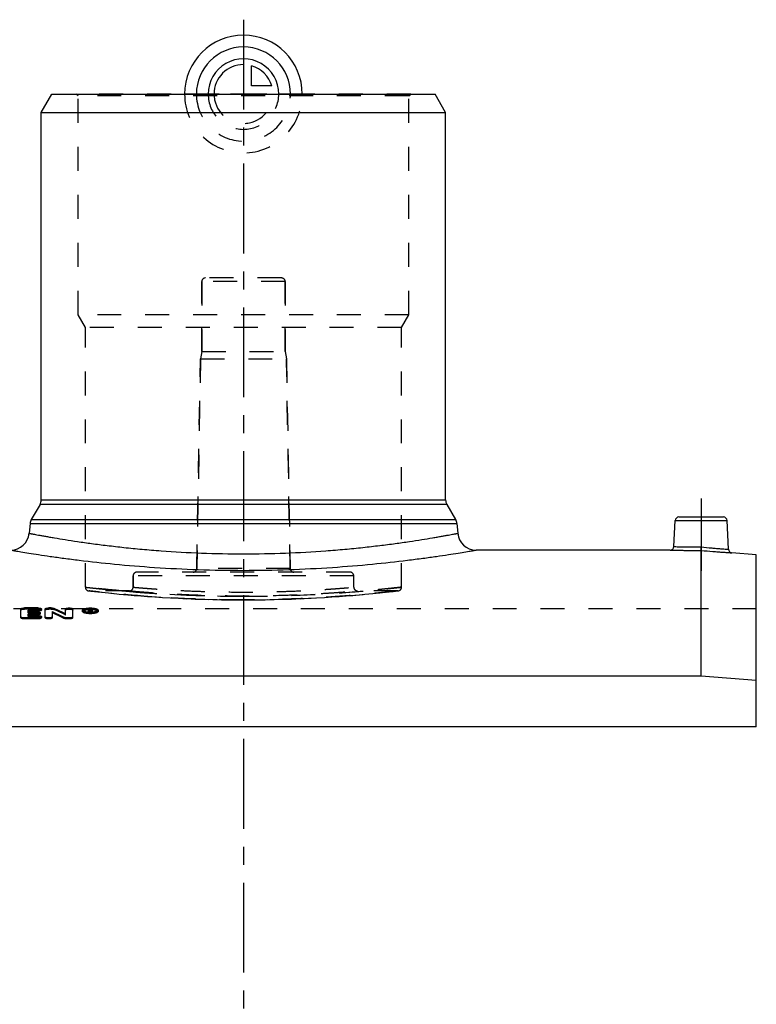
# Model space of a CAD drawing. Header units: millimetres. Extents: x 0 to 1000, y 0 to 1000.
# Tile 3 of 3: x 450 to 650, y 500 to 768. Entities that reach past the tile are written whole.
import ezdxf

# ---------------------------------------------------------------- set-up
doc = ezdxf.new("R2010")
doc.units = ezdxf.units.MM
doc.header["$LTSCALE"] = 65.185185
doc.linetypes.add('CENTER', pattern=[0.6, 0.375, -0.075, 0.075, -0.075])
doc.linetypes.add('HIDDEN', pattern=[0.2, 0.1, -0.1])
for name, color, linetype in [('ACHSEN_S', 7, 'CONTINUOUS'), ('FASEN', 7, 'CONTINUOUS'), ('KOERPER', 7, 'CONTINUOUS'), ('KONST.EL_MIT_GEO', 7, 'CONTINUOUS'), ('KURVEN', 7, 'CONTINUOUS')]:
    doc.layers.add(name, color=color, linetype=linetype)

msp = doc.modelspace()

# ---------------------------------------------------------------- linework, layer by layer
at = {"layer": 'ACHSEN_S', "color": 2, "linetype": 'CENTER'}
msp.add_line((511, 767.72), (511, 232.28), dxfattribs=at)
at = {"layer": 'FASEN', "color": 7, "linetype": 'Continuous'}
for p, q in [((456, 742.5), (458.89, 747.5)), ((458.89, 747.5), (563.11, 747.5)), ((566, 742.5), (563.11, 747.5)), ((456, 742.5), (566, 742.5)), ((650.5, 622.19), (643.87, 622.77)), ((650.5, 575.43), (650.5, 622.19)), ((635.5, 589.23), (386.5, 589.23)), ((650.5, 588.03), (635.5, 589.23))]:
    msp.add_line(p, q, dxfattribs=at)
at = {"layer": 'KOERPER', "color": 7, "linetype": 'Continuous'}
for p, q in [((456, 637.17), (456, 742.5)), ((566, 637.17), (566, 742.5)), ((627.08, 623.5), (574.26, 623.5)), ((650.5, 575.43), (371.5, 575.43))]:
    msp.add_line(p, q, dxfattribs=at)
at = {"layer": 'KOERPER', "color": 8, "linetype": 'HIDDEN'}
for p, q in [((499.65, 677.5), (499.65, 696.5)), ((522.35, 677.5), (522.35, 696.5)), ((499.65, 677.5), (499.3, 675.5)), ((499.65, 677.5), (522.35, 677.5)), ((522.35, 677.5), (522.7, 675.5)), ((498.3, 618.48), (499.3, 675.5)), ((499.3, 675.5), (522.7, 675.5)), ((523.7, 618.48), (522.7, 675.5)), ((481, 613.42), (481, 616.5)), ((541, 613.42), (541, 616.5)), ((480, 612.42), (469, 612.42)), ((553, 612.42), (542, 612.42)), ((650.5, 607.5), (371.5, 607.5)), ((650.5, 575.43), (650.5, 607.5))]:
    msp.add_line(p, q, dxfattribs=at)
at = {"layer": 'KOERPER', "color": 2, "linetype": 'CENTER'}
msp.add_line((635.5, 637.5), (635.5, 617.89), dxfattribs=at)
at = {"layer": 'KONST.EL_MIT_GEO', "color": 8, "linetype": 'HIDDEN'}
for p, q in [((466, 747), (465.5, 747.5)), ((556.5, 747.5), (465.5, 747.5)), ((466, 687.5), (466, 747)), ((556, 747), (466, 747)), ((556, 747), (556.5, 747.5)), ((556, 687.5), (556, 747)), ((499.65, 696.5), (499.65, 677.5)), ((522.35, 696.5), (499.65, 696.5)), ((521.35, 697.5), (500.65, 697.5)), ((522.35, 696.5), (522.35, 677.5)), ((468, 684.04), (466, 687.5)), ((556, 687.5), (466, 687.5)), ((554, 684.04), (556, 687.5)), ((468, 613.42), (468, 684.04)), ((554, 684.04), (468, 684.04)), ((554, 613.42), (554, 684.04)), ((499.3, 675.5), (498.3, 618.48)), ((522.7, 675.5), (523.7, 618.48)), ((523.7, 618.48), (498.3, 618.48)), ((481, 616.5), (481, 613.42)), ((541, 616.5), (481, 616.5)), ((540, 617.5), (482, 617.5)), ((468.88, 612.42), (469.52, 612.35)), ((469, 612.42), (469.09, 612.41)), ((469.52, 612.35), (471.42, 612.14)), ((471.42, 612.14), (473.36, 611.93)), ((473.36, 611.93), (475.16, 611.75)), ((475.16, 611.75), (477.23, 611.55)), ((477.23, 611.55), (479.57, 611.34)), ((479.57, 611.34), (481.26, 611.19)), ((481.26, 611.19), (483.05, 611.05)), ((483.05, 611.05), (484.94, 610.91)), ((484.94, 610.91), (486.92, 610.77)), ((486.93, 610.77), (488.99, 610.64)), ((488.98, 610.64), (491.12, 610.51)), ((491.12, 610.51), (493.33, 610.4)), ((493.32, 610.4), (495.59, 610.29)), ((526.41, 610.29), (528.68, 610.4)), ((528.67, 610.4), (530.88, 610.51)), ((530.88, 610.51), (533.02, 610.64)), ((533.01, 610.64), (535.07, 610.77)), ((535.08, 610.77), (537.06, 610.91)), ((537.06, 610.91), (538.95, 611.05)), ((538.95, 611.05), (540.74, 611.19)), ((540.74, 611.19), (542.43, 611.34)), ((542.43, 611.34), (544.02, 611.48)), ((544.02, 611.48), (546.18, 611.68)), ((546.18, 611.68), (548.07, 611.87)), ((548.07, 611.87), (549.67, 612.04)), ((549.67, 612.04), (551.68, 612.26)), ((551.68, 612.26), (553.12, 612.42)), ((451.43, 607.48), (451.43, 607.77)), ((455.06, 607.48), (455.06, 607.77)), ((458.03, 607.48), (458.03, 607.77)), ((458.69, 607.48), (458.69, 607.77)), ((495.58, 610.3), (497.91, 610.2)), ((497.9, 610.2), (500.26, 610.12)), ((500.25, 610.13), (502.66, 610.06)), ((502.64, 610.06), (503.86, 610.04)), ((503.85, 610.04), (505.08, 610.01)), ((505.06, 610.01), (506.29, 610)), ((506.28, 610), (507.52, 609.98)), ((507.5, 609.98), (508.74, 609.97)), ((508.72, 609.97), (511, 609.96)), ((511, 609.96), (513.28, 609.97)), ((513.26, 609.97), (514.5, 609.98)), ((514.48, 609.98), (515.72, 610)), ((515.71, 610), (516.94, 610.01)), ((516.92, 610.01), (518.15, 610.04)), ((518.14, 610.04), (519.36, 610.06)), ((519.34, 610.06), (521.75, 610.13)), ((521.74, 610.12), (524.1, 610.2)), ((524.09, 610.2), (526.42, 610.3)), ((455.06, 607.48), (451.43, 607.48)), ((452.42, 606.47), (452.42, 606.76)), ((454.73, 606.47), (452.42, 606.47)), ((452.42, 605.42), (452.42, 605.7)), ((455.06, 605.42), (452.42, 605.42)), ((454.73, 606.47), (454.73, 606.76)), ((455.06, 605.42), (455.06, 605.7)), ((458.69, 607.48), (458.03, 607.48)), ((459.53, 607.35), (459.53, 607.63)), ((462.62, 605.85), (462.62, 606.14)), ((467.7, 606.85), (467.7, 607.13)), ((469.27, 607.19), (468.85, 607.19)), ((468.85, 606.5), (468.85, 606.66)), ((469.18, 606.5), (468.85, 606.5)), ((469.18, 607.07), (469.18, 607.17)), ((469.27, 607.09), (469.18, 607.09)), ((469.27, 606.89), (469.18, 606.89)), ((469.18, 606.5), (469.18, 606.64)), ((469.27, 607.38), (469.27, 607.48)), ((469.27, 606.89), (469.27, 607.17)), ((469.5, 606.5), (469.5, 606.64)), ((469.84, 606.5), (469.5, 606.5)), ((469.51, 606.96), (469.51, 607.25)), ((469.6, 606.82), (469.6, 607.11)), ((469.84, 606.5), (469.84, 606.66)), ((471, 606.85), (471, 607.13))]:
    msp.add_line(p, q, dxfattribs=at)
at = {"layer": 'KONST.EL_MIT_GEO', "color": 7, "linetype": 'Continuous'}
for p, q in [((456, 637.17), (566, 637.17)), ((455.67, 635.92), (453.28, 631.78)), ((566.33, 635.92), (455.67, 635.92)), ((566.33, 635.92), (568.72, 631.78)), ((629.45, 632.5), (641.55, 632.5)), ((452.95, 630.75), (452.72, 628.06)), ((452.95, 630.75), (569.05, 630.75)), ((453.28, 631.78), (568.72, 631.78)), ((569.05, 630.75), (569.28, 628.06)), ((628.08, 624.45), (628.45, 631.55)), ((628.45, 631.55), (642.55, 631.55)), ((642.96, 623.71), (642.55, 631.55)), ((635.5, 589.23), (635.5, 623.4)), ((455.06, 607.77), (451.43, 607.77)), ((458.69, 607.77), (458.03, 607.77)), ((450.44, 605.11), (450.44, 607.48)), ((451.43, 604.79), (451.43, 605.08)), ((455.06, 605.08), (451.43, 605.08)), ((452.42, 606.76), (452.42, 607.18)), ((455.06, 607.18), (452.42, 607.18)), ((455.06, 606.9), (452.42, 606.9)), ((454.73, 606.76), (452.42, 606.76)), ((452.42, 605.7), (452.42, 606.15)), ((454.73, 606.15), (452.42, 606.15)), ((454.73, 605.87), (452.42, 605.87)), ((455.06, 605.7), (452.42, 605.7)), ((454.73, 605.87), (454.73, 606.15)), ((455.06, 606.9), (455.06, 607.18)), ((455.06, 604.79), (455.06, 605.08)), ((455.72, 606.17), (455.72, 606.46)), ((456.05, 607.19), (456.05, 607.48)), ((456.05, 605.11), (456.05, 605.39)), ((457.04, 605.11), (457.04, 607.48)), ((459.02, 605.11), (459.02, 606.76)), ((462.11, 604.94), (462.11, 605.23)), ((462.62, 606.14), (462.62, 607.48)), ((462.95, 604.79), (462.95, 605.08)), ((463.61, 605.08), (462.95, 605.08)), ((463.61, 604.79), (463.61, 605.08)), ((464.61, 605.11), (464.61, 607.48)), ((467.2, 606.85), (467.2, 607.13)), ((468.85, 606.66), (468.85, 607.48)), ((469.27, 607.48), (468.85, 607.48)), ((469.18, 606.78), (468.85, 606.78)), ((469.18, 607.17), (469.18, 607.38)), ((469.27, 607.38), (469.18, 607.38)), ((469.27, 607.17), (469.18, 607.17)), ((469.18, 606.64), (469.18, 607.07)), ((469.29, 607.07), (469.18, 607.07)), ((469.29, 606.79), (469.18, 606.79)), ((469.27, 607.17), (469.27, 607.38)), ((469.29, 606.79), (469.29, 607.07)), ((469.5, 606.64), (469.5, 606.78)), ((469.84, 606.78), (469.5, 606.78)), ((469.51, 607.25), (469.51, 607.31)), ((469.84, 606.66), (469.84, 606.78)), ((469.85, 606.96), (469.85, 607.31)), ((471.5, 606.85), (471.5, 607.13)), ((455.06, 604.79), (451.43, 604.79)), ((463.61, 604.79), (462.95, 604.79))]:
    msp.add_line(p, q, dxfattribs=at)
at = {"layer": 'KONST.EL_MIT_GEO', "color": 8, "linetype": 'HIDDEN'}
for centre, radius, start, end in [((500.65, 696.5), 1, 90, 180), ((521.35, 696.5), 1, 0, 90), ((497.3, 618.5), 1, 270, 359), ((524.7, 618.5), 1, 181, 270), ((482, 616.5), 1, 90, 180), ((540, 616.5), 1, 0, 90), ((469, 613.42), 1, 180, 270), ((480, 613.42), 1, 269.9999, 0), ((542, 613.42), 1, 180, 270.0001), ((553, 613.42), 1, 270, 360), ((511.25, 976.1), 366.13, 263.3884, 269.9615), ((511.02, 988.73), 377.77, 264.9746, 269.9964), ((510.91, 990.32), 379.36, 270.0141, 275.0149), ((510.83, 974.85), 364.88, 270.0271, 276.6371), ((372.09, 422.44), 204.54, 63.7286, 64.6902), ((469.33, 602.18), 5.16, 92.9604, 95.3309), ((469.35, 601.98), 5.36, 91.7134, 92.9686), ((469.35, 601.83), 5.51, 90.5629, 91.7135), ((469.35, 601.7), 5.64, 89.3902, 90.5647), ((469.35, 601.84), 5.49, 87.0237, 89.4023), ((469.39, 607.84), 1.04, 281.9881, 284.0788), ((469.37, 602.13), 5.21, 85.7781, 87.0161), ((469.38, 602.29), 5.05, 84.7207, 85.7769)]:
    msp.add_arc(centre, radius, start, end, dxfattribs=at)
at = {"layer": 'KONST.EL_MIT_GEO', "color": 7, "linetype": 'Continuous'}
for centre, radius, start, end in [((453.5, 637.17), 2.5, 330, 360), ((568.5, 637.17), 2.5, 180, 210), ((629.45, 631.5), 1, 90, 177), ((641.55, 631.5), 1, 3, 90), ((455.44, 630.53), 2.5, 150, 175), ((566.56, 630.53), 2.5, 5, 30), ((447.74, 628.5), 5, 270, 355), ((574.26, 628.5), 5, 185, 270), ((627.08, 624.5), 1, 269.9995, 357), ((643.96, 623.76), 1, 183, 265.0005), ((368.38, 420.08), 207.52, 63.1477, 64.1002), ((368.41, 419.7), 207.59, 63.1668, 64.1188), ((372.06, 422.82), 204.47, 63.7098, 64.6718), ((469.34, 613.13), 6.65, 265.3132, 267.6966), ((469.32, 611.51), 4.87, 264.3405, 265.647), ((469.35, 611.9), 5.27, 265.6644, 269.3923), ((469.35, 613.42), 6.94, 267.67, 273.4902), ((469.27, 605.52), 1.95, 88.5189, 89.9833), ((469.27, 608.02), 0.842, 270.0545, 271.8658), ((469.35, 612.01), 5.37, 269.3638, 271.834), ((469.27, 605.56), 1.92, 87.0525, 88.5228), ((469.28, 605.72), 1.76, 83.9246, 87.0832), ((469.36, 611.72), 5.08, 271.8094, 275.6208)]:
    msp.add_arc(centre, radius, start, end, dxfattribs=at)
for centre, major_axis, start_param, end_param in [((469.5, 261.5), (-25.45, 362.26), -0.322474, -0.319807), ((469.5, 261.5), (-25.43, 361.96), -0.321233, -0.319807), ((469.84, 261.5), (-25.45, 362.26), 5.960711, 5.963672)]:
    msp.add_ellipse(centre, major_axis=major_axis, ratio=0.210266, start_param=start_param, end_param=end_param, dxfattribs=at)
at = {"layer": 'KONST.EL_MIT_GEO', "color": 8, "linetype": 'HIDDEN'}
for centre, end_param in [((469.5, 261.5), -0.321233), ((469.84, 261.5), -0.319513)]:
    msp.add_ellipse(centre, major_axis=(-25.43, 361.96), ratio=0.210266, start_param=-0.322474, end_param=end_param, dxfattribs=at)
at = {"layer": 'KONST.EL_MIT_GEO', "color": 7, "linetype": 'Continuous'}
for points, knots in [([(452.72, 628.06), (452.72, 628.06), (452.75, 628.06), (452.8, 628.05), (452.89, 628.03), (453.01, 628.01), (453.16, 627.98), (453.44, 627.93), (453.88, 627.85), (454.5, 627.73), (455.26, 627.59), (456.15, 627.43), (457.18, 627.25), (458.33, 627.05), (460.11, 626.74), (462.64, 626.33), (466.02, 625.81), (469.83, 625.27), (474.04, 624.73), (478.61, 624.2), (483.5, 623.72), (490.51, 623.14), (499.71, 622.63), (511, 622.41), (522.29, 622.63), (531.49, 623.14), (538.5, 623.72), (543.39, 624.2), (547.96, 624.73), (552.17, 625.27), (555.98, 625.81), (559.36, 626.33), (561.89, 626.74), (563.67, 627.05), (564.82, 627.25), (565.85, 627.43), (566.74, 627.59), (567.5, 627.73), (568.12, 627.85), (568.56, 627.93), (568.84, 627.98), (568.99, 628.01), (569.11, 628.03), (569.2, 628.05), (569.25, 628.06), (569.28, 628.06), (569.28, 628.06)], [0, 0, 0, 0, 0.000152, 0.000607, 0.001366, 0.002427, 0.00379, 0.005454, 0.00968, 0.015094, 0.021679, 0.029419, 0.038293, 0.048276, 0.059344, 0.084615, 0.113855, 0.146779, 0.183078, 0.222413, 0.26442, 0.308709, 0.402437, 0.5, 0.597563, 0.691291, 0.73558, 0.777587, 0.816922, 0.853221, 0.886145, 0.915385, 0.940656, 0.951724, 0.961707, 0.970581, 0.978321, 0.984906, 0.99032, 0.994546, 0.99621, 0.997573, 0.998634, 0.999393, 0.999848, 1, 1, 1, 1]), ([(628.08, 624.45), (628.13, 624.44), (628.32, 624.44), (628.73, 624.43), (629.42, 624.42), (630.33, 624.4), (631.45, 624.38), (633.21, 624.36), (634.59, 624.35), (635.54, 624.35)], [0, 0, 0, 0, 0.019234, 0.076194, 0.168681, 0.293126, 0.444725, 0.617625, 1, 1, 1, 1]), ([(635.5, 623.4), (635.5, 623.5), (635.52, 623.81), (635.53, 624.13), (635.54, 624.35)], [0, 0, 0, 0, 0.298198, 1, 1, 1, 1]), ([(635.54, 624.35), (636.48, 624.26), (637.86, 624.13), (639.6, 623.97), (640.71, 623.88), (641.63, 623.81), (642.25, 623.76), (642.62, 623.74), (642.79, 623.72), (642.9, 623.71), (642.95, 623.71), (642.96, 623.71)], [0, 0, 0, 0, 0.382242, 0.555079, 0.706679, 0.831175, 0.923731, 0.956854, 0.980745, 0.995174, 1, 1, 1, 1]), ([(447.74, 623.5), (447.76, 623.5), (447.86, 623.47), (448.09, 623.44), (448.48, 623.37), (449.01, 623.28), (449.7, 623.17), (450.91, 622.96), (452.78, 622.66), (455.43, 622.25), (458.62, 621.77), (462.32, 621.26), (468.13, 620.51), (476.34, 619.61), (487.12, 618.73), (498.83, 618.13), (511, 617.93), (523.17, 618.13), (534.88, 618.73), (545.66, 619.61), (553.87, 620.51), (559.68, 621.26), (563.38, 621.77), (566.57, 622.25), (569.22, 622.66), (571.09, 622.96), (572.3, 623.17), (572.99, 623.28), (573.52, 623.37), (573.91, 623.44), (574.14, 623.48), (574.24, 623.5), (574.26, 623.5)], [0, 0, 0, 0, 0.000614, 0.002455, 0.005517, 0.00979, 0.015263, 0.021918, 0.038695, 0.05993, 0.085389, 0.1148, 0.147865, 0.223615, 0.309748, 0.403042, 0.5, 0.596958, 0.690252, 0.776385, 0.852135, 0.8852, 0.914611, 0.94007, 0.961305, 0.978082, 0.984737, 0.99021, 0.994483, 0.997545, 0.999386, 1, 1, 1, 1]), ([(627.08, 623.5), (627.09, 623.5), (627.15, 623.5), (627.27, 623.5), (627.47, 623.49), (627.75, 623.49), (628.1, 623.48), (628.71, 623.47), (629.62, 623.45), (630.88, 623.43), (632.87, 623.41), (634.43, 623.4), (635.5, 623.4)], [0, 0, 0, 0, 0.004828, 0.019259, 0.043155, 0.076281, 0.118311, 0.168832, 0.293306, 0.444872, 0.617691, 1, 1, 1, 1]), ([(635.5, 623.4), (636.57, 623.31), (638.11, 623.18), (640.09, 623.03), (641.34, 622.94), (642.25, 622.88), (642.86, 622.83), (643.21, 622.81), (643.48, 622.79), (643.68, 622.78), (643.8, 622.77), (643.86, 622.77), (643.87, 622.77)], [0, 0, 0, 0, 0.382337, 0.555107, 0.706649, 0.831126, 0.881655, 0.923695, 0.95683, 0.980734, 0.995171, 1, 1, 1, 1]), ([(450.44, 607.48), (450.44, 607.52), (450.5, 607.59), (450.61, 607.65), (450.79, 607.71), (451.07, 607.76), (451.3, 607.77), (451.43, 607.77)], [0, 0, 0, 0, 0.12549, 0.222479, 0.343863, 0.64765, 1, 1, 1, 1]), ([(455.06, 607.77), (455.19, 607.77), (455.42, 607.76), (455.7, 607.71), (455.88, 607.65), (455.99, 607.59), (456.05, 607.52), (456.05, 607.48)], [0, 0, 0, 0, 0.352355, 0.656164, 0.777551, 0.874527, 1, 1, 1, 1]), ([(457.04, 607.48), (457.04, 607.52), (457.11, 607.59), (457.22, 607.65), (457.39, 607.71), (457.67, 607.76), (457.91, 607.77), (458.03, 607.77)], [0, 0, 0, 0, 0.12549, 0.222479, 0.343863, 0.64765, 1, 1, 1, 1]), ([(458.69, 607.77), (458.85, 607.77), (459.14, 607.75), (459.42, 607.69), (459.53, 607.63)], [0, 0, 0, 0, 0.563251, 1, 1, 1, 1]), ([(462.62, 607.48), (462.62, 607.52), (462.69, 607.59), (462.8, 607.65), (462.98, 607.71), (463.25, 607.76), (463.61, 607.78), (463.98, 607.76), (464.25, 607.71), (464.43, 607.65), (464.54, 607.59), (464.61, 607.52), (464.61, 607.48)], [0, 0, 0, 0, 0.062749, 0.111222, 0.171908, 0.323816, 0.499995, 0.676178, 0.828085, 0.888777, 0.937252, 1, 1, 1, 1]), ([(467.2, 607.13), (467.2, 607.23), (467.35, 607.38), (467.58, 607.5), (467.85, 607.6), (468.17, 607.67), (468.68, 607.75), (469.35, 607.79), (470.03, 607.75), (470.53, 607.67), (470.86, 607.6), (471.12, 607.5), (471.36, 607.38), (471.5, 607.23), (471.5, 607.13)], [0, 0, 0, 0, 0.063027, 0.111522, 0.172172, 0.243711, 0.324033, 0.5, 0.675966, 0.756287, 0.827827, 0.888477, 0.936973, 1, 1, 1, 1]), ([(451.43, 605.08), (451.3, 605.08), (451.07, 605.09), (450.79, 605.14), (450.61, 605.21), (450.5, 605.27), (450.44, 605.34), (450.44, 605.39)], [0, 0, 0, 0, 0.349231, 0.651129, 0.772441, 0.87013, 1, 1, 1, 1]), ([(451.43, 604.79), (451.3, 604.79), (451.07, 604.81), (450.79, 604.86), (450.61, 604.93), (450.5, 604.99), (450.44, 605.06), (450.44, 605.11)], [0, 0, 0, 0, 0.34948, 0.651707, 0.772988, 0.870016, 1, 1, 1, 1]), ([(454.73, 606.76), (454.86, 606.76), (455.09, 606.75), (455.37, 606.7), (455.55, 606.63), (455.66, 606.57), (455.72, 606.5), (455.72, 606.46)], [0, 0, 0, 0, 0.350927, 0.653837, 0.775159, 0.872435, 1, 1, 1, 1]), ([(455.72, 606.46), (455.72, 606.41), (455.66, 606.34), (455.55, 606.28), (455.37, 606.22), (455.09, 606.17), (454.86, 606.15), (454.73, 606.15)], [0, 0, 0, 0, 0.12777, 0.22517, 0.346561, 0.649373, 1, 1, 1, 1]), ([(455.72, 606.17), (455.72, 606.13), (455.66, 606.05), (455.55, 606), (455.37, 605.93), (455.09, 605.88), (454.86, 605.87), (454.73, 605.87)], [0, 0, 0, 0, 0.12778, 0.226455, 0.347029, 0.646824, 1, 1, 1, 1]), ([(456.05, 607.48), (456.05, 607.43), (455.99, 607.36), (455.88, 607.31), (455.7, 607.24), (455.42, 607.2), (455.19, 607.18), (455.06, 607.18)], [0, 0, 0, 0, 0.12568, 0.222779, 0.344236, 0.647946, 1, 1, 1, 1]), ([(456.05, 607.19), (456.05, 607.15), (455.99, 607.08), (455.88, 607.02), (455.7, 606.96), (455.42, 606.91), (455.19, 606.9), (455.06, 606.9)], [0, 0, 0, 0, 0.125706, 0.224088, 0.344739, 0.645424, 1, 1, 1, 1]), ([(455.06, 605.7), (455.19, 605.7), (455.42, 605.69), (455.7, 605.64), (455.88, 605.57), (455.99, 605.51), (456.05, 605.44), (456.05, 605.39)], [0, 0, 0, 0, 0.349484, 0.651483, 0.772738, 0.870322, 1, 1, 1, 1]), ([(456.05, 605.39), (456.05, 605.34), (455.99, 605.27), (455.88, 605.21), (455.7, 605.14), (455.42, 605.09), (455.19, 605.08), (455.06, 605.08)], [0, 0, 0, 0, 0.12988, 0.227589, 0.348914, 0.650816, 1, 1, 1, 1]), ([(456.05, 605.11), (456.05, 605.06), (455.99, 604.99), (455.88, 604.93), (455.7, 604.86), (455.43, 604.81), (455.19, 604.79), (455.06, 604.79)], [0, 0, 0, 0, 0.129883, 0.228862, 0.349365, 0.648259, 1, 1, 1, 1]), ([(459.02, 605.39), (459.02, 605.34), (458.96, 605.27), (458.85, 605.21), (458.67, 605.14), (458.4, 605.09), (458.03, 605.07), (457.67, 605.09), (457.39, 605.14), (457.22, 605.21), (457.11, 605.27), (457.04, 605.34), (457.04, 605.39)], [0, 0, 0, 0, 0.064942, 0.113775, 0.174426, 0.325389, 0.499995, 0.674605, 0.825567, 0.886224, 0.935059, 1, 1, 1, 1]), ([(459.02, 605.11), (459.02, 605.06), (458.96, 604.98), (458.85, 604.93), (458.67, 604.86), (458.4, 604.81), (458.03, 604.79), (457.67, 604.81), (457.39, 604.86), (457.22, 604.93), (457.11, 604.98), (457.04, 605.06), (457.04, 605.11)], [0, 0, 0, 0, 0.066044, 0.114488, 0.174109, 0.326785, 0.499898, 0.674485, 0.825716, 0.885424, 0.934357, 1, 1, 1, 1]), ([(462.95, 605.08), (462.79, 605.08), (462.51, 605.1), (462.23, 605.17), (462.11, 605.23)], [0, 0, 0, 0, 0.56199, 1, 1, 1, 1]), ([(464.61, 605.39), (464.61, 605.34), (464.54, 605.27), (464.43, 605.21), (464.25, 605.14), (463.98, 605.09), (463.74, 605.08), (463.61, 605.08)], [0, 0, 0, 0, 0.129878, 0.227587, 0.348898, 0.650795, 1, 1, 1, 1]), ([(464.61, 605.11), (464.61, 605.06), (464.54, 604.99), (464.43, 604.93), (464.25, 604.86), (463.98, 604.81), (463.74, 604.79), (463.61, 604.79)], [0, 0, 0, 0, 0.13003, 0.227554, 0.349653, 0.650694, 1, 1, 1, 1]), ([(467.65, 606.74), (467.58, 606.76), (467.47, 606.82), (467.3, 606.93), (467.2, 607.05), (467.2, 607.13)], [0, 0, 0, 0, 0.340373, 0.615961, 1, 1, 1, 1]), ([(471.5, 606.85), (471.5, 606.75), (471.36, 606.59), (471.12, 606.47), (470.86, 606.38), (470.53, 606.3), (470.03, 606.22), (469.35, 606.18), (468.68, 606.22), (468.17, 606.3), (467.85, 606.38), (467.58, 606.47), (467.35, 606.59), (467.2, 606.75), (467.2, 606.85)], [0, 0, 0, 0, 0.063755, 0.112605, 0.17251, 0.243561, 0.32481, 0.499953, 0.675583, 0.75673, 0.827464, 0.887426, 0.936498, 1, 1, 1, 1]), ([(468.79, 606.5), (468.58, 606.52), (468.19, 606.57), (467.81, 606.67), (467.65, 606.74)], [0, 0, 0, 0, 0.548046, 1, 1, 1, 1]), ([(468.84, 607.6), (468.69, 607.59), (468.41, 607.54), (468.09, 607.46), (467.89, 607.36), (467.77, 607.28), (467.7, 607.19), (467.7, 607.13)], [0, 0, 0, 0, 0.360424, 0.655368, 0.771724, 0.866256, 1, 1, 1, 1]), ([(467.72, 607.06), (467.72, 607.05), (467.77, 606.98), (467.84, 606.93), (467.89, 606.9)], [0, 0, 0, 0, 0.20553, 1, 1, 1, 1]), ([(467.9, 607.08), (467.89, 607.07), (467.84, 607.05), (467.8, 607.02), (467.77, 606.99)], [0, 0, 0, 0, 0.274648, 1, 1, 1, 1]), ([(467.89, 606.9), (468.01, 606.83), (468.33, 606.73), (468.65, 606.68), (468.84, 606.66)], [0, 0, 0, 0, 0.430462, 1, 1, 1, 1]), ([(468.85, 607.31), (468.67, 607.3), (468.34, 607.25), (468.02, 607.15), (467.9, 607.08)], [0, 0, 0, 0, 0.574493, 1, 1, 1, 1]), ([(471, 607.13), (471, 607.23), (470.84, 607.37), (470.59, 607.46), (470.19, 607.57), (469.59, 607.63), (469.1, 607.62), (468.84, 607.6)], [0, 0, 0, 0, 0.124643, 0.226951, 0.355128, 0.666449, 1, 1, 1, 1]), ([(469.41, 607.37), (469.4, 607.37), (469.35, 607.38), (469.3, 607.38), (469.27, 607.38)], [0, 0, 0, 0, 0.230405, 1, 1, 1, 1]), ([(469.39, 607.18), (469.41, 607.19), (469.44, 607.19), (469.48, 607.21), (469.5, 607.23)], [0, 0, 0, 0, 0.317012, 1, 1, 1, 1]), ([(469.5, 607.33), (469.5, 607.33), (469.47, 607.35), (469.44, 607.36), (469.41, 607.37)], [0, 0, 0, 0, 0.187388, 1, 1, 1, 1]), ([(469.46, 607.47), (469.52, 607.46), (469.61, 607.45), (469.74, 607.41), (469.84, 607.35), (469.85, 607.31)], [0, 0, 0, 0, 0.365562, 0.663595, 1, 1, 1, 1]), ([(469.51, 607.24), (469.51, 607.24), (469.51, 607.24), (469.51, 607.25), (469.51, 607.25)], [0, 0, 0, 0, 0.507009, 1, 1, 1, 1]), ([(469.73, 607.15), (469.72, 607.14), (469.68, 607.13), (469.64, 607.11), (469.6, 607.11)], [0, 0, 0, 0, 0.225044, 1, 1, 1, 1]), ([(469.82, 607.19), (469.81, 607.19), (469.79, 607.17), (469.76, 607.16), (469.73, 607.15)], [0, 0, 0, 0, 0.21175, 1, 1, 1, 1]), ([(471.05, 606.73), (470.86, 606.66), (470.44, 606.56), (470.01, 606.51), (469.77, 606.49)], [0, 0, 0, 0, 0.451627, 1, 1, 1, 1]), ([(469.85, 607.25), (469.85, 607.24), (469.84, 607.22), (469.83, 607.2), (469.82, 607.19)], [0, 0, 0, 0, 0.221329, 1, 1, 1, 1]), ([(469.85, 606.96), (469.85, 606.95), (469.84, 606.93), (469.82, 606.91), (469.82, 606.91)], [0, 0, 0, 0, 0.709135, 1, 1, 1, 1]), ([(470.81, 607.08), (470.68, 607.15), (470.36, 607.25), (470.03, 607.3), (469.84, 607.32)], [0, 0, 0, 0, 0.426151, 1, 1, 1, 1]), ([(469.86, 606.66), (470.05, 606.68), (470.37, 606.73), (470.69, 606.83), (470.81, 606.9)], [0, 0, 0, 0, 0.569423, 1, 1, 1, 1]), ([(470.93, 606.99), (470.92, 607), (470.89, 607.03), (470.84, 607.06), (470.81, 607.08)], [0, 0, 0, 0, 0.224731, 1, 1, 1, 1]), ([(470.81, 606.9), (470.83, 606.91), (470.9, 606.95), (470.96, 607.01), (470.99, 607.06)], [0, 0, 0, 0, 0.300989, 1, 1, 1, 1]), ([(471.5, 607.13), (471.5, 607.05), (471.41, 606.92), (471.23, 606.81), (471.11, 606.76), (471.05, 606.73)], [0, 0, 0, 0, 0.382617, 0.658664, 1, 1, 1, 1]), ([(462.95, 604.79), (462.79, 604.79), (462.51, 604.81), (462.23, 604.88), (462.11, 604.94)], [0, 0, 0, 0, 0.561934, 1, 1, 1, 1])]:
    msp.add_open_spline(points, degree=3, knots=knots, dxfattribs=at)
at = {"layer": 'KONST.EL_MIT_GEO', "color": 8, "linetype": 'HIDDEN'}
for points, knots in [([(635.5, 623.4), (635.5, 623.5), (635.52, 623.81), (635.53, 624.13), (635.54, 624.35)], [0, 0, 0, 0, 0.298198, 1, 1, 1, 1]), ([(468, 613.42), (468, 613.42), (468.03, 613.41), (468.05, 613.41), (468.13, 613.4), (468.21, 613.39), (468.33, 613.38), (468.54, 613.36), (468.86, 613.32), (469.32, 613.27), (469.89, 613.21), (470.55, 613.14), (471.31, 613.05), (472.16, 612.97), (473.49, 612.83), (475.36, 612.65), (477.87, 612.42), (480.69, 612.18), (483.81, 611.94), (487.18, 611.71), (490.79, 611.5), (495.95, 611.25), (502.71, 611.03), (508.2, 610.96), (511, 610.96)], [0, 0, 0, 0, 0.000303, 0.001212, 0.002726, 0.004843, 0.007564, 0.010886, 0.019323, 0.030133, 0.043287, 0.058753, 0.076489, 0.096451, 0.118588, 0.169162, 0.227709, 0.293656, 0.366365, 0.445141, 0.529232, 0.617838, 0.805177, 1, 1, 1, 1]), ([(477.93, 612.42), (476.52, 612.54), (474.06, 612.77), (470.96, 613.09), (469.07, 613.3), (468.21, 613.39), (468, 613.42)], [0, 0, 0, 0, 0.426906, 0.741838, 0.934931, 1, 1, 1, 1]), ([(481, 613.42), (481, 613.42), (481.02, 613.42), (481.04, 613.41), (481.09, 613.41), (481.18, 613.4), (481.35, 613.39), (481.6, 613.36), (481.92, 613.34), (482.32, 613.3), (482.78, 613.26), (483.53, 613.2), (484.63, 613.11), (486.14, 613), (487.88, 612.87), (489.85, 612.74), (492.03, 612.61), (495.27, 612.44), (499.66, 612.26), (505.22, 612.12), (511, 612.07), (516.78, 612.12), (522.34, 612.26), (526.73, 612.44), (529.97, 612.61), (532.15, 612.74), (534.12, 612.87), (535.86, 613), (537.37, 613.11), (538.47, 613.2), (539.22, 613.26), (539.68, 613.3), (540.08, 613.34), (540.4, 613.36), (540.65, 613.39), (540.82, 613.4), (540.91, 613.41), (540.96, 613.41), (540.98, 613.42), (541, 613.42), (541, 613.42)], [0, 0, 0, 0, 0.000151, 0.000605, 0.00136, 0.002416, 0.005431, 0.00964, 0.015034, 0.021599, 0.029318, 0.038172, 0.059195, 0.084458, 0.113714, 0.146679, 0.183034, 0.222431, 0.308816, 0.402536, 0.5, 0.597464, 0.691184, 0.777569, 0.816966, 0.853321, 0.886286, 0.915542, 0.940805, 0.961828, 0.970682, 0.978401, 0.984966, 0.99036, 0.994569, 0.997584, 0.99864, 0.999395, 0.999849, 1, 1, 1, 1]), ([(511, 610.96), (516.49, 610.96), (526.64, 611.19), (538.55, 611.93), (546.3, 612.61), (550.22, 613), (552.63, 613.26), (553.72, 613.38), (554, 613.42)], [0, 0, 0, 0, 0.382155, 0.706333, 0.830831, 0.923508, 0.980676, 1, 1, 1, 1]), ([(554, 613.42), (554, 613.42), (553.97, 613.41), (553.96, 613.41), (553.9, 613.4), (553.83, 613.4), (553.74, 613.39), (553.58, 613.37), (553.33, 613.34), (552.97, 613.3), (552.53, 613.25), (552.01, 613.2), (551.16, 613.1), (549.92, 612.97), (548.22, 612.8), (546.23, 612.61), (544.82, 612.48), (544.07, 612.42)], [0, 0, 0, 0, 0.00102, 0.004078, 0.009173, 0.016301, 0.02546, 0.036645, 0.065069, 0.101514, 0.145907, 0.198157, 0.258162, 0.400933, 0.573093, 0.773296, 1, 1, 1, 1]), ([(511, 609.97), (505.64, 609.97), (495.74, 610.19), (482.81, 611.01), (474.17, 611.84), (470.07, 612.29), (469, 612.42)], [0, 0, 0, 0, 0.381682, 0.705813, 0.923303, 1, 1, 1, 1]), ([(480, 612.42), (480.05, 612.41), (480.25, 612.39), (480.7, 612.36), (481.43, 612.3), (482.46, 612.21), (483.76, 612.11), (486, 611.95), (489.37, 611.73), (494.01, 611.47), (501.31, 611.18), (511, 611.02), (520.69, 611.18), (527.99, 611.47), (532.63, 611.73), (536.43, 611.98), (539.02, 612.17), (540.57, 612.3), (541.3, 612.36), (541.75, 612.39), (541.95, 612.41), (542, 612.42)], [0, 0, 0, 0, 0.002422, 0.009664, 0.021651, 0.03826, 0.059321, 0.084624, 0.14691, 0.222685, 0.309035, 0.5, 0.690965, 0.777315, 0.85309, 0.915376, 0.96174, 0.978349, 0.990336, 0.997578, 1, 1, 1, 1]), ([(553, 612.42), (553.02, 612.42), (552.87, 612.4), (552.79, 612.39), (552.5, 612.36), (552.16, 612.32), (551.7, 612.27), (550.91, 612.18), (549.67, 612.04), (547.91, 611.86), (545.79, 611.65), (543.34, 611.42), (540.58, 611.18), (537.54, 610.95), (533, 610.63), (526.86, 610.29), (519.09, 610.03), (513.73, 609.97), (511, 609.97)], [0, 0, 0, 0, 0.001216, 0.004858, 0.010919, 0.01938, 0.03022, 0.04341, 0.076694, 0.118884, 0.169547, 0.228172, 0.294179, 0.366924, 0.445704, 0.618311, 0.805447, 1, 1, 1, 1]), ([(450.44, 607.19), (450.44, 607.24), (450.5, 607.31), (450.61, 607.36), (450.79, 607.42), (451.07, 607.47), (451.3, 607.48), (451.43, 607.48)], [0, 0, 0, 0, 0.125668, 0.222497, 0.344689, 0.647615, 1, 1, 1, 1]), ([(454.73, 606.47), (454.86, 606.47), (455.1, 606.46), (455.37, 606.41), (455.55, 606.34), (455.66, 606.29), (455.72, 606.22), (455.72, 606.17)], [0, 0, 0, 0, 0.355144, 0.653049, 0.775239, 0.873802, 1, 1, 1, 1]), ([(455.06, 607.48), (455.19, 607.48), (455.43, 607.47), (455.7, 607.42), (455.88, 607.36), (455.99, 607.31), (456.05, 607.24), (456.05, 607.19)], [0, 0, 0, 0, 0.356554, 0.655341, 0.777607, 0.875871, 1, 1, 1, 1]), ([(455.06, 605.42), (455.19, 605.42), (455.43, 605.4), (455.7, 605.35), (455.88, 605.28), (455.99, 605.23), (456.05, 605.15), (456.05, 605.11)], [0, 0, 0, 0, 0.353702, 0.650713, 0.772831, 0.871706, 1, 1, 1, 1]), ([(457.04, 607.19), (457.04, 607.24), (457.11, 607.31), (457.22, 607.36), (457.39, 607.42), (457.67, 607.47), (457.91, 607.48), (458.03, 607.48)], [0, 0, 0, 0, 0.125668, 0.222497, 0.344689, 0.647615, 1, 1, 1, 1]), ([(458.69, 607.48), (458.85, 607.48), (459.14, 607.46), (459.42, 607.4), (459.53, 607.35)], [0, 0, 0, 0, 0.563154, 1, 1, 1, 1]), ([(462.62, 607.19), (462.62, 607.24), (462.69, 607.31), (462.8, 607.36), (462.98, 607.42), (463.25, 607.47), (463.62, 607.49), (463.98, 607.47), (464.25, 607.42), (464.43, 607.36), (464.54, 607.31), (464.61, 607.24), (464.61, 607.19)], [0, 0, 0, 0, 0.06385, 0.111949, 0.171614, 0.325245, 0.499897, 0.676036, 0.828208, 0.887959, 0.936544, 1, 1, 1, 1]), ([(467.2, 606.85), (467.2, 606.95), (467.35, 607.1), (467.58, 607.21), (467.85, 607.31), (468.17, 607.38), (468.68, 607.46), (469.35, 607.5), (470.03, 607.46), (470.53, 607.38), (470.86, 607.31), (471.12, 607.21), (471.36, 607.1), (471.5, 606.94), (471.5, 606.85)], [0, 0, 0, 0, 0.063554, 0.112286, 0.17213, 0.243189, 0.324516, 0.499953, 0.675876, 0.757101, 0.827843, 0.887744, 0.936697, 1, 1, 1, 1]), ([(467.7, 606.85), (467.7, 606.77), (467.81, 606.65), (467.99, 606.56), (468.29, 606.45), (468.75, 606.37), (469.35, 606.33), (469.96, 606.37), (470.41, 606.45), (470.71, 606.56), (470.89, 606.65), (471, 606.77), (471, 606.85)], [0, 0, 0, 0, 0.063605, 0.112518, 0.17245, 0.324298, 0.500113, 0.674935, 0.827573, 0.887471, 0.936034, 1, 1, 1, 1]), ([(467.77, 606.99), (467.77, 606.98), (467.75, 606.96), (467.73, 606.94), (467.72, 606.92)], [0, 0, 0, 0, 0.273275, 1, 1, 1, 1]), ([(469.27, 607.19), (469.4, 607.19), (469.57, 607.18), (469.74, 607.12), (469.81, 607.09), (469.85, 607.05), (469.85, 607.02)], [0, 0, 0, 0, 0.654403, 0.776673, 0.873248, 1, 1, 1, 1]), ([(469.41, 607.08), (469.4, 607.08), (469.35, 607.09), (469.31, 607.09), (469.27, 607.09)], [0, 0, 0, 0, 0.235284, 1, 1, 1, 1]), ([(469.27, 606.89), (469.33, 606.89), (469.41, 606.9), (469.49, 606.92), (469.51, 606.95), (469.51, 606.96)], [0, 0, 0, 0, 0.653749, 0.875705, 1, 1, 1, 1]), ([(469.48, 607.06), (469.48, 607.06), (469.46, 607.07), (469.43, 607.07), (469.41, 607.08)], [0, 0, 0, 0, 0.210054, 1, 1, 1, 1]), ([(469.51, 607.02), (469.51, 607.02), (469.51, 607.04), (469.49, 607.05), (469.48, 607.06)], [0, 0, 0, 0, 0.198688, 1, 1, 1, 1]), ([(469.73, 606.86), (469.73, 606.86), (469.7, 606.84), (469.66, 606.84), (469.64, 606.83)], [0, 0, 0, 0, 0.228272, 1, 1, 1, 1]), ([(470.99, 606.92), (470.98, 606.92), (470.97, 606.95), (470.95, 606.97), (470.93, 606.99)], [0, 0, 0, 0, 0.22872, 1, 1, 1, 1])]:
    msp.add_open_spline(points, degree=3, knots=knots, dxfattribs=at)
at = {"layer": 'KONST.EL_MIT_GEO', "color": 7, "linetype": 'Continuous'}
for points in [[(467.7, 607.13), (467.7, 607.11), (467.71, 607.08), (467.72, 607.06)], [(469.29, 607.17), (469.33, 607.18), (469.36, 607.18), (469.39, 607.18)], [(469.51, 607.31), (469.51, 607.31), (469.51, 607.32), (469.5, 607.33)], [(469.5, 607.23), (469.51, 607.23), (469.51, 607.23), (469.51, 607.24)], [(469.82, 606.91), (469.8, 606.9), (469.79, 606.89), (469.77, 606.88)], [(470.99, 607.06), (471, 607.08), (471, 607.11), (471, 607.13)]]:
    msp.add_open_spline(points, degree=3, dxfattribs=at)
at = {"layer": 'KONST.EL_MIT_GEO', "color": 8, "linetype": 'HIDDEN'}
for points in [[(467.72, 606.92), (467.71, 606.89), (467.7, 606.87), (467.7, 606.85)], [(469.77, 606.88), (469.76, 606.87), (469.75, 606.86), (469.73, 606.86)], [(471, 606.85), (471, 606.87), (471, 606.89), (470.99, 606.92)]]:
    msp.add_open_spline(points, degree=3, dxfattribs=at)
at = {"layer": 'KURVEN', "color": 40, "linetype": 'Continuous'}
for p, q in [((511, 757.1), (511, 747.5)), ((513.2, 749.7), (513.2, 755.19)), ((518.69, 749.7), (513.2, 749.7))]:
    msp.add_line(p, q, dxfattribs=at)
at = {"layer": 'KURVEN', "color": 8, "linetype": 'HIDDEN'}
msp.add_line((527, 747.5), (495, 747.5), dxfattribs=at)
at = {"layer": 'KURVEN', "color": 40, "linetype": 'Continuous'}
for radius, start, end in [(16, 0, 180), (12.8, 0, 180), (9.6, 0, 180.0001), (8, 90, 180.0001), (8, 15.962, 74.038)]:
    msp.add_arc((511, 747.5), radius, start, end, dxfattribs=at)
at = {"layer": 'KURVEN', "color": 8, "linetype": 'HIDDEN'}
for radius, start in [(16, 180), (12.8, 180), (9.6, 180.0001), (8, 180.0001)]:
    msp.add_arc((511, 747.5), radius, start, 360, dxfattribs=at)

doc.saveas('drawing.dxf')
